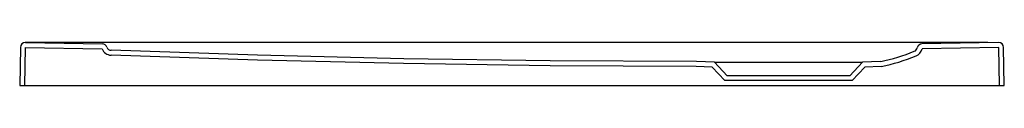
# Model space of a CAD drawing. Header units: millimetres. Extents: x 5070.517 to 5071.318, y 2869.16 to 2869.195.
import ezdxf

# ---------------------------------------------------------------- set-up
doc = ezdxf.new("R2010")
doc.units = ezdxf.units.MM
doc.layers.add('SANINDUSA', color=3, linetype='Continuous')

msp = doc.modelspace()

# ---------------------------------------------------------------- linework, layer by layer
at = {"layer": 'SANINDUSA'}
for p, q in [((5070.53017, 2869.19457), (5070.52141, 2869.19461)), ((5070.52145, 2869.19457), (5070.58409, 2869.19348)), ((5071.30472, 2869.19457), (5070.53017, 2869.19457)), ((5071.31345, 2869.19457), (5071.25108, 2869.19348)), ((5070.51738, 2869.19064), (5070.51684, 2869.15964)), ((5070.52138, 2869.19057), (5070.52084, 2869.15964)), ((5070.52138, 2869.19057), (5070.58402, 2869.18948)), ((5071.31352, 2869.19057), (5071.25115, 2869.18948)), ((5071.31406, 2869.15964), (5071.31352, 2869.19057)), ((5071.31806, 2869.15964), (5071.31752, 2869.19064)), ((5071.08213, 2869.17862), (5071.06746, 2869.17913)), ((5071.09245, 2869.16762), (5071.08213, 2869.17862)), ((5071.08213, 2869.17862), (5071.20276, 2869.17862)), ((5071.20276, 2869.17862), (5071.19245, 2869.16762)), ((5071.21743, 2869.17913), (5071.20276, 2869.17862)), ((5071.08035, 2869.17468), (5071.06732, 2869.17513)), ((5071.09071, 2869.16362), (5071.08035, 2869.17468)), ((5071.19245, 2869.16762), (5071.09245, 2869.16762)), ((5071.20455, 2869.17468), (5071.19418, 2869.16362)), ((5071.21791, 2869.17515), (5071.20455, 2869.17468)), ((5070.51684, 2869.15964), (5071.31806, 2869.15964)), ((5071.19418, 2869.16362), (5071.09071, 2869.16362))]:
    msp.add_line(p, q, dxfattribs=at)
for points in [[(5071.06743, 2869.17513), (5070.94846, 2869.1757), (5070.82928, 2869.17742), (5070.71026, 2869.18028), (5070.59122, 2869.18428)], [(5071.06745, 2869.17913), (5070.9485, 2869.1797), (5070.82936, 2869.18142), (5070.71038, 2869.18428), (5070.59136, 2869.18828)]]:
    msp.add_lwpolyline(points, dxfattribs=at)
for centre, radius, start, end in [((5070.52138, 2869.19061), 0.004, 89.49884, 178.99892), ((5070.58402, 2869.18948), 0.004, 20.46481, 89), ((5071.25115, 2869.18948), 0.004, 91, 167.97463), ((5071.31352, 2869.19057), 0.004, 1, 91), ((5070.59151, 2869.19228), 0.008, 200.46543, 267.79884), ((5070.59151, 2869.19228), 0.004, 200.46543, 267.79884), ((5071.18748, 2869.32709), 0.15097, 281.45037, 292.32535), ((5071.18748, 2869.32709), 0.15497, 281.32632, 292.32535), ((5071.24332, 2869.19115), 0.004, 292.0499, 347.97463), ((5071.24332, 2869.19115), 0.008, 292.0499, 347.97463)]:
    msp.add_arc(centre, radius, start, end, dxfattribs=at)

doc.saveas('drawing.dxf')
